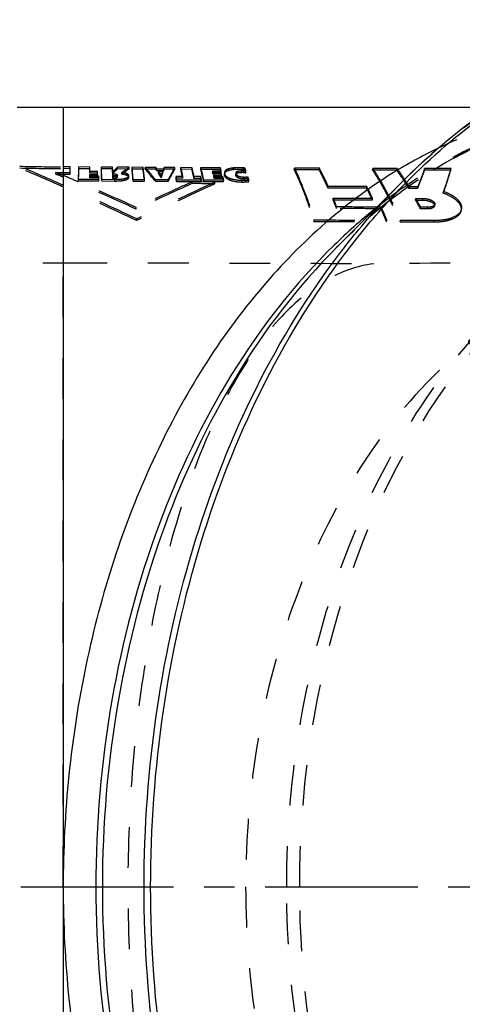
# Model space of a CAD drawing. Header units: millimetres. Extents: x 269 to 731, y 359 to 646.
# Tile 3 of 6: x 425 to 496, y 480 to 638. Entities that reach past the tile are written whole.
import ezdxf

# ---------------------------------------------------------------- set-up
doc = ezdxf.new("R2010")
doc.units = ezdxf.units.MM
doc.header["$LTSCALE"] = 65.185185
doc.linetypes.add('CENTER', pattern=[0.6, 0.375, -0.075, 0.075, -0.075])
doc.linetypes.add('HIDDEN', pattern=[0.2, 0.1, -0.1])
for name, color, linetype in [('ACHSE_S', 7, 'CONTINUOUS'), ('KOERPER', 7, 'CONTINUOUS'), ('KONST.EL_MIT_GEO', 7, 'CONTINUOUS')]:
    doc.layers.add(name, color=color, linetype=linetype)

msp = doc.modelspace()

# ---------------------------------------------------------------- linework, layer by layer
at = {"layer": 'ACHSE_S', "color": 2, "linetype": 'CENTER'}
msp.add_line((268.92, 499.1), (731.09, 499.1), dxfattribs=at)
at = {"layer": 'KOERPER', "color": 7, "linetype": 'Continuous'}
for p, q in [((424.74, 624.1), (500.9, 624.1)), ((475.93, 601.6), (486.48, 612.16)), ((432.14, 499.1), (432.14, 374.1))]:
    msp.add_line(p, q, dxfattribs=at)
at = {"layer": 'KOERPER', "color": 8, "linetype": 'HIDDEN'}
for p, q in [((415.82, 599.1), (432.68, 599.1)), ((432.14, 499.1), (432.14, 599.1))]:
    msp.add_line(p, q, dxfattribs=at)
for points, knots in [([(432.68, 599.1), (436.8, 599.1), (453.2, 599.1), (469.6, 599.1), (481.87, 598.98)], [0, 0, 0, 0, 0.251542, 1, 1, 1, 1]), ([(481.87, 598.98), (479.24, 598.66), (473.68, 596.62), (466.39, 590.33), (459.75, 581.02), (453.89, 568.84), (449.01, 554.05), (445.32, 537.07), (443.01, 518.51), (442.23, 499.1), (443.01, 479.69), (445.32, 461.13), (449.01, 444.15), (453.89, 429.36), (459.75, 417.18), (466.39, 407.87), (473.68, 401.58), (479.24, 399.54), (481.87, 399.22)], [0, 0, 0, 0, 0.034854, 0.075764, 0.125387, 0.184691, 0.253448, 0.330444, 0.413578, 0.5, 0.586422, 0.669556, 0.746552, 0.815309, 0.874613, 0.924236, 0.965146, 1, 1, 1, 1]), ([(520.21, 599.1), (517.21, 599.1), (504.43, 599.1), (491.65, 599.09), (481.87, 598.98)], [0, 0, 0, 0, 0.234681, 1, 1, 1, 1])]:
    msp.add_open_spline(points, degree=3, knots=knots, dxfattribs=at)
at = {"layer": 'KOERPER', "color": 7, "linetype": 'Continuous'}
msp.add_open_spline([(432.14, 499.1), (432.14, 487.09), (434.53, 463.49), (443.5, 435.64), (454.06, 416.04), (465.97, 399.54), (477.26, 389.37), (485.49, 384.34)], degree=3, knots=[0, 0, 0, 0, 0.273855, 0.536581, 0.661162, 0.780115, 1, 1, 1, 1], dxfattribs=at)
at = {"layer": 'KONST.EL_MIT_GEO', "color": 7, "linetype": 'Continuous'}
for p, q in [((432.14, 624.1), (432.14, 499.1)), ((486.88, 611.79), (487.05, 611.96))]:
    msp.add_line(p, q, dxfattribs=at)
at = {"layer": 'KONST.EL_MIT_GEO', "color": 8, "linetype": 'HIDDEN'}
for p, q in [((433.27, 614.5), (432.14, 614.51)), ((433.27, 614.22), (432.14, 614.23)), ((433.27, 614.22), (433.27, 614.5)), ((434.64, 614.22), (434.64, 614.49)), ((436.42, 614.48), (434.64, 614.49)), ((436.41, 614.2), (434.64, 614.22)), ((436.41, 614.2), (436.42, 614.48)), ((438.26, 614.19), (438.26, 614.47)), ((440.04, 614.46), (438.26, 614.47)), ((440.03, 614.18), (438.26, 614.19)), ((440.03, 614.18), (440.04, 614.46)), ((440.83, 614.18), (440.84, 614.45)), ((442.71, 614.16), (440.83, 614.18)), ((442.51, 614.44), (440.84, 614.45)), ((442.71, 614.44), (442.51, 614.44)), ((442.71, 614.16), (442.71, 614.44)), ((443.16, 614.16), (443.17, 614.44)), ((444.93, 614.15), (443.16, 614.16)), ((444.74, 614.43), (443.17, 614.44)), ((444.94, 614.43), (444.74, 614.43)), ((444.93, 614.15), (444.94, 614.43)), ((444.94, 614.39), (444.94, 614.43)), ((445.25, 614.15), (445.26, 614.43)), ((446.98, 614.14), (445.25, 614.15)), ((446.6, 614.42), (445.26, 614.43)), ((446.99, 614.42), (446.6, 614.42)), ((446.98, 614.14), (446.99, 614.42)), ((447.01, 614.39), (446.99, 614.42)), ((447.15, 613.86), (447.16, 614.14)), ((447.28, 614.14), (447.16, 614.14)), ((447.75, 614.14), (447.28, 614.14)), ((448.21, 614.13), (447.75, 614.14)), ((448.2, 613.86), (448.21, 614.13)), ((448.29, 614.13), (448.2, 613.86)), ((448.3, 614.41), (448.21, 614.13)), ((448.29, 614.13), (448.3, 614.41)), ((450, 614.12), (448.29, 614.13)), ((450.02, 614.4), (448.3, 614.41)), ((450, 614.12), (450.02, 614.4)), ((450.99, 614.12), (451, 614.39)), ((452.75, 614.11), (450.99, 614.12)), ((452.77, 614.38), (451, 614.39)), ((452.75, 614.11), (452.77, 614.38)), ((454.17, 614.1), (454.19, 614.38)), ((457.29, 614.09), (454.17, 614.1)), ((455.58, 614.37), (454.19, 614.38)), ((456.96, 614.36), (455.58, 614.37)), ((457.31, 614.36), (456.96, 614.36)), ((457.29, 614.09), (457.31, 614.36)), ((457.32, 614.31), (457.31, 614.36)), ((457.34, 614.25), (457.32, 614.31)), ((457.35, 614.2), (457.34, 614.25)), ((457.42, 613.98), (457.4, 614.04)), ((457.45, 613.87), (457.42, 613.98)), ((458.59, 613.89), (458.61, 614.17)), ((459.33, 614.06), (459.35, 614.33)), ((459.49, 614.07), (459.51, 614.35)), ((460.95, 614.07), (459.49, 614.07)), ((460.65, 614.35), (459.51, 614.35)), ((460.81, 614.34), (460.65, 614.35)), ((460.97, 614.34), (460.81, 614.34)), ((460.95, 614.07), (460.97, 614.34)), ((461.22, 614.04), (461.24, 614.31)), ((461.26, 614.26), (461.24, 614.31)), ((469.15, 614.03), (469.18, 614.31)), ((473.14, 614.02), (473.17, 614.3)), ((481.69, 614), (481.73, 614.27)), ((485.59, 613.99), (485.63, 614.26)), ((490, 613.98), (490.03, 614.26)), ((494.22, 613.98), (494.26, 614.25)), ((430.96, 613.35), (430.96, 613.62)), ((432.14, 613.61), (433.23, 613.61)), ((432.14, 613.34), (433.23, 613.33)), ((433.23, 613.33), (433.23, 613.61)), ((434.59, 612.28), (434.6, 612.55)), ((434.6, 612.55), (437.83, 612.53)), ((436.42, 613.77), (436.42, 613.93)), ((436.42, 613.49), (436.42, 613.77)), ((437.1, 613.76), (436.42, 613.77)), ((437.63, 613.48), (436.42, 613.49)), ((436.42, 612.75), (436.42, 613.31)), ((436.42, 613.31), (437.65, 613.3)), ((436.42, 613.02), (436.42, 613.31)), ((436.42, 613.04), (437.64, 613.03)), ((436.42, 612.75), (436.42, 613.04)), ((437.04, 613.02), (436.42, 613.02)), ((437.82, 612.74), (436.42, 612.75)), ((437.2, 613.02), (437.04, 613.02)), ((437.64, 613.76), (437.1, 613.76)), ((437.82, 613.01), (437.2, 613.02)), ((437.63, 613.48), (437.64, 613.76)), ((437.64, 613.03), (437.63, 613.48)), ((437.64, 613.66), (437.64, 613.76)), ((437.65, 613.3), (437.64, 613.66)), ((437.64, 613.03), (437.65, 613.3)), ((437.82, 612.74), (437.82, 613.01)), ((437.82, 612.26), (437.83, 612.53)), ((438.31, 612.25), (438.31, 612.52)), ((438.31, 612.52), (440.41, 612.51)), ((440.07, 613.45), (440.08, 613.72)), ((440.16, 613.81), (440.08, 613.72)), ((440.09, 613.13), (440.09, 613.4)), ((440.1, 613.35), (440.09, 613.4)), ((440.11, 612.66), (440.09, 613.13)), ((440.12, 612.93), (440.1, 613.35)), ((440.11, 612.66), (440.12, 612.93)), ((440.18, 612.66), (440.11, 612.66)), ((440.18, 612.93), (440.12, 612.93)), ((440.4, 612.24), (440.41, 612.51)), ((440.62, 613.07), (440.63, 613.34)), ((440.65, 612.71), (440.66, 612.99)), ((440.8, 612.89), (440.81, 613.16)), ((441.52, 613.33), (441.52, 613.61)), ((442.06, 612.4), (442.07, 612.67)), ((442.34, 613.14), (442.35, 613.41)), ((442.64, 612.84), (442.64, 613.11)), ((443.34, 612.22), (443.35, 612.49)), ((443.35, 612.49), (445.16, 612.48)), ((445.15, 612.21), (445.16, 612.48)), ((446.91, 612.2), (446.92, 612.47)), ((446.92, 612.47), (448.96, 612.46)), ((448.2, 613.86), (447.15, 613.86)), ((447.39, 613.48), (447.4, 613.75)), ((447.39, 613.48), (448.1, 613.47)), ((447.4, 613.75), (448.11, 613.75)), ((447.45, 613.67), (447.4, 613.75)), ((447.5, 613.59), (447.45, 613.67)), ((447.55, 613.51), (447.5, 613.59)), ((447.85, 612.75), (447.86, 613.03)), ((447.94, 613.27), (447.86, 613.03)), ((448.02, 613.51), (447.94, 613.27)), ((448.11, 613.75), (448.02, 613.51)), ((448.1, 613.47), (448.11, 613.75)), ((448.95, 612.19), (448.96, 612.46)), ((450.21, 612.69), (450.23, 612.96)), ((451.28, 612.68), (450.21, 612.69)), ((451.29, 612.95), (450.23, 612.96)), ((450.3, 612.18), (450.32, 612.45)), ((451.28, 612.68), (451.29, 612.95)), ((453.08, 612.67), (453.09, 612.94)), ((454.14, 612.67), (453.08, 612.67)), ((453.68, 612.94), (453.09, 612.94)), ((454.16, 612.94), (453.68, 612.94)), ((454.14, 612.67), (454.16, 612.94)), ((454.25, 612.16), (454.27, 612.43)), ((454.64, 612.15), (454.66, 612.43)), ((456.07, 613.6), (456.09, 613.88)), ((456.07, 613.6), (457.43, 613.6)), ((456.09, 613.88), (457.45, 613.87)), ((456.11, 613.79), (456.09, 613.88)), ((456.14, 613.34), (456.16, 613.61)), ((457.38, 613.33), (456.14, 613.34)), ((456.28, 613.61), (456.16, 613.61)), ((456.27, 612.88), (456.28, 613.16)), ((456.27, 612.88), (457.51, 612.88)), ((456.71, 613.61), (456.28, 613.61)), ((456.28, 613.16), (457.52, 613.15)), ((456.33, 612.63), (456.35, 612.9)), ((457.71, 612.62), (456.33, 612.63)), ((456.81, 612.9), (456.35, 612.9)), ((456.85, 613.61), (456.71, 613.61)), ((456.96, 612.9), (456.81, 612.9)), ((456.98, 613.61), (456.85, 613.61)), ((457.27, 612.9), (456.96, 612.9)), ((457.39, 613.61), (456.98, 613.61)), ((457.42, 612.9), (457.27, 612.9)), ((457.38, 613.33), (457.39, 613.61)), ((457.41, 613.56), (457.39, 613.61)), ((457.42, 613.51), (457.41, 613.56)), ((457.51, 612.9), (457.42, 612.9)), ((457.43, 613.6), (457.45, 613.87)), ((457.51, 612.88), (457.52, 613.15)), ((457.73, 612.9), (457.51, 612.9)), ((457.71, 612.62), (457.73, 612.9)), ((457.84, 612.14), (457.86, 612.41)), ((457.97, 613.59), (457.95, 613.32)), ((457.97, 613.12), (457.99, 613.39)), ((458.05, 613.57), (458.07, 613.85)), ((458.89, 612.38), (458.91, 612.65)), ((459.82, 613.54), (459.8, 613.26)), ((459.82, 613.11), (459.84, 613.39)), ((459.97, 613.5), (459.98, 613.77)), ((460.22, 612.71), (460.24, 612.98)), ((460.68, 613.63), (460.7, 613.9)), ((461.04, 613.61), (461.06, 613.89)), ((461.07, 612.56), (461.09, 612.84)), ((461.38, 613.56), (461.4, 613.84)), ((461.38, 612.58), (461.41, 612.85)), ((461.7, 612.62), (461.72, 612.89)), ((461.74, 612.84), (461.72, 612.89)), ((461.86, 612.14), (461.88, 612.41)), ((434.52, 612.12), (434.43, 612.16)), ((434.59, 612.28), (437.82, 612.26)), ((438.31, 612.25), (440.4, 612.24)), ((443.34, 612.22), (445.15, 612.21)), ((446.91, 612.2), (448.95, 612.19)), ((452.76, 611.82), (452.78, 612.09)), ((453.59, 612.09), (452.78, 612.09)), ((454, 612.09), (453.59, 612.09)), ((456.44, 612.07), (454, 612.09)), ((456.42, 611.8), (456.44, 612.07)), ((460.81, 612.08), (460.83, 612.36)), ((461.35, 612.1), (461.37, 612.37)), ((474.56, 611.1), (474.59, 611.37)), ((480.72, 611.08), (480.76, 611.35)), ((487.5, 611.06), (487.54, 611.33)), ((488.87, 611.06), (487.5, 611.06)), ((488.92, 611.33), (487.54, 611.33)), ((488.87, 611.06), (488.92, 611.33)), ((475.36, 609.23), (475.4, 609.49)), ((481.66, 609.21), (481.7, 609.47)), ((488.58, 609.19), (488.63, 609.45)), ((488.63, 609.45), (489.77, 609.45)), ((489.72, 609.19), (489.77, 609.45)), ((493.02, 610.29), (493.07, 610.56)), ((443.82, 607.74), (443.83, 608)), ((475.92, 607.82), (475.95, 608.08)), ((483.06, 608.06), (482.39, 608.06)), ((483.02, 607.8), (483.06, 608.06)), ((488.58, 609.19), (489.72, 609.19)), ((489.34, 607.78), (489.39, 608.04)), ((490.5, 607.78), (489.34, 607.78)), ((490.55, 608.04), (489.39, 608.04)), ((490.5, 607.78), (490.55, 608.04)), ((491.63, 608.25), (491.67, 608.51)), ((495.91, 607.5), (495.96, 607.76)), ((443.89, 605.91), (443.9, 606.17)), ((472.3, 605.75), (472.33, 606.01)), ((483.94, 605.71), (483.98, 605.97)), ((486.1, 605.7), (486.14, 605.96)), ((491.58, 605.69), (491.63, 605.95)), ((501.64, 591.14), (491.24, 580.75))]:
    msp.add_line(p, q, dxfattribs=at)
at = {"layer": 'KONST.EL_MIT_GEO', "color": 7, "linetype": 'Continuous'}
for centre, radius, start, end in [((524.37, 550.32), 74.49, 115.4765, 121.4544), ((526.17, 547.24), 78.06, 121.3988, 121.8039), ((538.59, 537.54), 90.14, 128.9382, 134.3632)]:
    msp.add_arc(centre, radius, start, end, dxfattribs=at)
at = {"layer": 'KONST.EL_MIT_GEO', "color": 8, "linetype": 'HIDDEN'}
for centre, radius, start, end in [((83.97, -175.71), 860.82, 66.14241, 66.64871), ((435.23, 1084.6), 470.1, 268.7743, 269.6239), ((84.73, -176.12), 860.64, 66.19281, 66.69902), ((435.23, 1085.45), 471.23, 268.7772, 269.6248), ((258.02, 621.16), 175.37, 357.5311, 357.8235), ((258.62, 620.88), 174.78, 357.5255, 357.8182), ((276.56, 617.14), 158.11, 358.2382, 358.9405), ((276.05, 617.41), 158.62, 358.244, 358.9457), ((309.63, 613.32), 126.79, 0.0782, 0.3998), ((310.62, 613.59), 125.8, 0.1541, 0.4059), ((321.27, 610.57), 117.06, 0.957, 1.9088), ((321.61, 610.31), 116.71, 0.9515, 1.9039), ((342.19, 608.44), 98.01, 2.9325, 3.3604), ((344.08, 608.81), 96.13, 3.1265, 3.3677), ((339.12, 608.54), 101.09, 2.9404, 3.127), ((655.81, 388.57), 311.63, 133.6187, 133.8118), ((656.71, 388.34), 312.61, 133.6733, 133.8444), ((642.76, 326.97), 350.22, 124.8338, 125.0719), ((641.35, 328.18), 348.21, 124.7829, 125.0221), ((356.23, 605.19), 87.39, 4.6123, 5.8907), ((355.99, 605.44), 87.64, 4.6173, 5.8952), ((361.67, 603.5), 83.93, 5.9528, 7.2878), ((371.57, 604.98), 73.98, 7.1716, 7.301), ((360.49, 603.64), 85.14, 5.9605, 7.1386), ((380.61, 557.58), 85.9, 39.4801, 41.1877), ((380.39, 557.74), 86.15, 39.443, 41.1487), ((390.29, 577.52), 67.49, 32.5821, 32.8611), ((390.01, 577.65), 67.81, 32.5515, 32.799), ((9.71, 852.66), 500.76, 331.3005, 331.5528), ((15.94, 848.98), 493.41, 331.3558, 331.6123), ((389.1, 600.83), 63.29, 10.7905, 12.1173), ((388.95, 601.07), 63.47, 10.7946, 12.1211), ((392.32, 599.64), 62.14, 12.1027, 13.4617), ((392.18, 599.88), 62.3, 12.1066, 13.4652), ((396.36, 599.08), 59.73, 12.6398, 14.5613), ((396.22, 599.32), 59.89, 12.6437, 14.5648), ((392.61, 594.56), 67.56, 16.3673, 16.7982), ((392.47, 594.79), 67.73, 16.5109, 16.6546), ((459.65, 611.03), 3.31, 104.2316, 108.3507), ((459.75, 610.63), 3.72, 103.0194, 104.2809), ((460.08, 608.39), 5.71, 95.8704, 97.4827), ((460.2, 606.39), 7.72, 82.4515, 84.4418), ((460.22, 606.67), 7.71, 82.4362, 84.4327), ((404.34, 593.73), 60.4, 19.1671, 19.6436), ((404.04, 593.9), 60.74, 19.1676, 19.5902), ((448.22, 587.91), 45.75, 34.2157, 35.1604), ((435.2, 1068.16), 454.56, 269.4663, 269.6148), ((435.2, 1068.98), 455.65, 269.4676, 269.6158), ((285.06, 263.31), 379.48, 66.82, 67.1954), ((263.44, 212.1), 434.82, 65.4911, 67.1712), ((301.75, 611.03), 136.08, 0.6321, 0.837), ((302.16, 610.77), 135.68, 0.6266, 0.8317), ((384.75, 573.27), 74.43, 32.0354, 32.6957), ((383.78, 572.97), 75.57, 32.0075, 32.4437), ((249.19, 681.61), 210.25, 340.8839, 341.0916), ((336.5, 592.54), 115.48, 9.79, 10.0462), ((336.25, 592.77), 115.76, 9.79, 10.0462), ((362.39, 591.92), 94.06, 12.4222, 12.74), ((362.19, 592.14), 94.29, 12.4222, 12.74), ((384.18, 593.93), 74.54, 15.0964, 15.3068), ((383.63, 594.05), 75.12, 15.0967, 15.2365), ((377.12, 592.31), 81.78, 14.3916, 14.5742), ((376.94, 592.53), 81.98, 14.3916, 14.5742), ((385.49, 592.89), 74.74, 15.5094, 15.8732), ((384.9, 593), 75.37, 15.5101, 15.7919), ((379.22, 591.24), 81.35, 14.8854, 15.2411), ((379.05, 591.46), 81.55, 14.8854, 15.2411), ((460.67, 609.69), 3.94, 84.6241, 89.7803), ((460.69, 609.97), 3.93, 84.6152, 89.7798), ((461.1, 615.8), 2.96, 269.757, 272.4353), ((461.07, 616.47), 3.64, 272.4656, 275.2166), ((460.88, 622.06), 9.7, 272.9098, 275.9255), ((393.61, 590.49), 71.6, 17.5981, 18.0034), ((393.27, 590.64), 71.98, 17.5985, 17.9581), ((445.75, 586.24), 48.74, 32.8525, 34.2111), ((443.86, 585.01), 50.99, 32.5948, 32.8607), ((441.68, 583.63), 53.57, 31.1415, 32.5851), ((247.6, 193.19), 457.26, 64.5761, 66.1975), ((248.31, 193.85), 456.12, 64.6092, 66.2328), ((258.53, 202.04), 446.25, 65.4654, 66.7714), ((888.67, -354.31), 1059.92, 114.28438, 114.81601), ((892.47, -360.62), 1067.48, 114.32425, 114.8526), ((983.57, -526.02), 1254, 114.85824, 115.49075), ((988.61, -534.42), 1263.98, 114.89934, 115.52745), ((460.86, 621.57), 9.49, 269.7409, 272.9754), ((460.88, 621.84), 9.48, 269.7405, 272.9805), ((460.86, 621.8), 9.71, 272.9048, 275.9161), ((426.86, 582.96), 60.77, 25.5905, 27.5685), ((426.76, 583.15), 60.92, 25.5921, 27.5699), ((534.53, 542.59), 83.66, 124.622, 128.9521), ((410.52, 582.68), 70.07, 21.0279, 22.2625), ((410.39, 582.88), 70.24, 21.0302, 22.2647), ((427.96, 575.85), 69.35, 27.662, 28.9833), ((414.03, 576.2), 75.89, 22.884, 24.6072), ((413.9, 576.38), 76.08, 22.8858, 24.6088), ((428.06, 575.66), 69.19, 27.662, 28.9833)]:
    msp.add_arc(centre, radius, start, end, dxfattribs=at)
at = {"layer": 'KONST.EL_MIT_GEO', "color": 7, "linetype": 'Continuous'}
for points, knots in [([(544.42, 638.1), (539.24, 638.1), (528.73, 636.95), (513.5, 631.83), (499.12, 623.53), (490.54, 616.21), (486.48, 612.16)], [0, 0, 0, 0, 0.23907, 0.482873, 0.735518, 1, 1, 1, 1]), ([(487.05, 611.96), (491.08, 616.06), (499.59, 623.43), (513.86, 631.8), (528.92, 636.94), (539.31, 638.1), (544.42, 638.1)], [0, 0, 0, 0, 0.266593, 0.51973, 0.76264, 1, 1, 1, 1]), ([(485.03, 613.58), (476.86, 608.51), (461.6, 594.61), (444.98, 567.23), (434.5, 534.55), (432.14, 511.05), (432.14, 499.1)], [0, 0, 0, 0, 0.220211, 0.463426, 0.726202, 1, 1, 1, 1]), ([(476.73, 601.01), (477.49, 602), (480.56, 605.87), (483.88, 609.55), (486.48, 612.16)], [0, 0, 0, 0, 0.254279, 1, 1, 1, 1]), ([(477.27, 600.59), (478.02, 601.59), (481.05, 605.47), (484.31, 609.17), (486.88, 611.79)], [0, 0, 0, 0, 0.254216, 1, 1, 1, 1]), ([(475.56, 601.98), (462.95, 589.68), (448.57, 565.07), (439.06, 528.91), (437.37, 509.11), (437.37, 499.1)], [0, 0, 0, 0, 0.471642, 0.732004, 1, 1, 1, 1]), ([(475.93, 601.6), (463.53, 589.2), (449.41, 564.67), (440.06, 528.69), (438.41, 509.04), (438.41, 499.1)], [0, 0, 0, 0, 0.47226, 0.732406, 1, 1, 1, 1]), ([(445.1, 499.1), (445.1, 508.6), (446.47, 527.45), (454.36, 562.7), (466.2, 587.31), (476.73, 601.01)], [0, 0, 0, 0, 0.263347, 0.521159, 1, 1, 1, 1]), ([(446.14, 499.1), (446.14, 508.54), (447.49, 527.27), (455.25, 562.35), (466.9, 586.87), (477.27, 600.59)], [0, 0, 0, 0, 0.263082, 0.520745, 1, 1, 1, 1]), ([(437.37, 499.1), (437.37, 489.09), (439.06, 469.29), (448.57, 433.13), (462.95, 408.52), (475.56, 396.22)], [0, 0, 0, 0, 0.267991, 0.528354, 1, 1, 1, 1]), ([(438.41, 499.1), (438.41, 489.17), (440.06, 469.51), (449.41, 433.53), (463.53, 409), (475.93, 396.6)], [0, 0, 0, 0, 0.26759, 0.527736, 1, 1, 1, 1]), ([(476.73, 397.19), (466.2, 410.89), (454.36, 435.5), (446.47, 470.75), (445.1, 489.6), (445.1, 499.1)], [0, 0, 0, 0, 0.478841, 0.736653, 1, 1, 1, 1]), ([(477.27, 397.61), (466.9, 411.33), (455.25, 435.85), (447.49, 470.93), (446.14, 489.66), (446.14, 499.1)], [0, 0, 0, 0, 0.479255, 0.736918, 1, 1, 1, 1])]:
    msp.add_open_spline(points, degree=3, knots=knots, dxfattribs=at)
at = {"layer": 'KONST.EL_MIT_GEO', "color": 8, "linetype": 'HIDDEN'}
for points, knots in [([(486.48, 612.16), (493.41, 619.08), (505.16, 627.96), (522.79, 635.02), (536.18, 637.67), (549.72, 637.68), (563.12, 635.06), (576.11, 629.88), (592.91, 619.48), (611.57, 600.35), (628.16, 570.81), (638.57, 536.27), (640.92, 511.62), (640.92, 499.1)], [0, 0, 0, 0, 0.117436, 0.172811, 0.226763, 0.280217, 0.334161, 0.38952, 0.447053, 0.570161, 0.705137, 0.849861, 1, 1, 1, 1]), ([(570.46, 608.7), (566.92, 611.5), (559.52, 616.45), (547.5, 621.73), (535.04, 624.56), (522.41, 624.88), (509.87, 622.65), (493.37, 616.29), (482.38, 608.05), (475.93, 601.6)], [0, 0, 0, 0, 0.129724, 0.254168, 0.37502, 0.494426, 0.614714, 0.738098, 1, 1, 1, 1]), ([(525.76, 624.1), (521.36, 624.1), (512.4, 623.11), (499.36, 618.71), (486.93, 611.51), (479.47, 605.15), (475.93, 601.6)], [0, 0, 0, 0, 0.235867, 0.478, 0.731564, 1, 1, 1, 1]), ([(525.76, 624.1), (519.05, 624.1), (505.21, 621.82), (492.79, 615.43), (487, 611.44)], [0, 0, 0, 0, 0.488378, 1, 1, 1, 1]), ([(520.53, 624.1), (515.73, 624.1), (505.99, 622.97), (496.77, 619.68), (492.33, 617.57)], [0, 0, 0, 0, 0.493755, 1, 1, 1, 1]), ([(458.61, 614.17), (458.55, 614.15), (458.35, 614.07), (458.16, 613.96), (458.07, 613.85)], [0, 0, 0, 0, 0.296561, 1, 1, 1, 1]), ([(459.33, 614.06), (459.26, 614.05), (459.01, 614.01), (458.77, 613.95), (458.59, 613.89)], [0, 0, 0, 0, 0.270421, 1, 1, 1, 1]), ([(469.15, 614.03), (469.44, 613.42), (470.64, 610.72), (471.62, 607.93), (472.3, 605.75)], [0, 0, 0, 0, 0.228751, 1, 1, 1, 1]), ([(469.18, 614.31), (469.47, 613.7), (470.67, 610.99), (471.66, 608.19), (472.33, 606.01)], [0, 0, 0, 0, 0.228756, 1, 1, 1, 1]), ([(474.56, 611.1), (474.45, 611.36), (474, 612.34), (473.52, 613.31), (473.14, 614.02)], [0, 0, 0, 0, 0.258412, 1, 1, 1, 1]), ([(474.59, 611.37), (474.48, 611.63), (474.03, 612.61), (473.54, 613.58), (473.17, 614.3)], [0, 0, 0, 0, 0.25841, 1, 1, 1, 1]), ([(481.69, 614), (482.09, 613.39), (483.73, 610.72), (485.13, 607.9), (486.1, 605.7)], [0, 0, 0, 0, 0.2318, 1, 1, 1, 1]), ([(481.73, 614.27), (482.12, 613.66), (483.77, 610.98), (485.17, 608.16), (486.14, 605.96)], [0, 0, 0, 0, 0.231793, 1, 1, 1, 1]), ([(487.5, 611.06), (487.34, 611.32), (486.73, 612.31), (486.09, 613.28), (485.59, 613.99)], [0, 0, 0, 0, 0.257062, 1, 1, 1, 1]), ([(490, 613.98), (489.91, 613.75), (489.56, 612.77), (489.18, 611.8), (488.87, 611.06)], [0, 0, 0, 0, 0.236346, 1, 1, 1, 1]), ([(490.03, 614.26), (489.95, 614.02), (489.6, 613.04), (489.22, 612.07), (488.92, 611.33)], [0, 0, 0, 0, 0.237475, 1, 1, 1, 1]), ([(493.02, 610.29), (493.14, 610.62), (493.57, 611.83), (493.97, 613.06), (494.22, 613.98)], [0, 0, 0, 0, 0.266729, 1, 1, 1, 1]), ([(493.07, 610.56), (493.19, 610.88), (493.62, 612.1), (494.01, 613.34), (494.26, 614.25)], [0, 0, 0, 0, 0.265234, 1, 1, 1, 1]), ([(440.09, 613.4), (440.23, 613.4), (440.41, 613.39), (440.59, 613.35), (440.63, 613.34)], [0, 0, 0, 0, 0.766896, 1, 1, 1, 1]), ([(440.09, 613.13), (440.14, 613.13), (440.32, 613.12), (440.5, 613.11), (440.62, 613.07)], [0, 0, 0, 0, 0.278628, 1, 1, 1, 1]), ([(440.66, 612.99), (440.63, 612.97), (440.47, 612.93), (440.31, 612.93), (440.18, 612.93)], [0, 0, 0, 0, 0.225344, 1, 1, 1, 1]), ([(440.65, 612.71), (440.62, 612.7), (440.47, 612.66), (440.31, 612.66), (440.18, 612.66)], [0, 0, 0, 0, 0.207774, 1, 1, 1, 1]), ([(440.4, 612.24), (440.55, 612.24), (441.11, 612.25), (441.67, 612.29), (442.06, 612.4)], [0, 0, 0, 0, 0.277406, 1, 1, 1, 1]), ([(440.41, 612.51), (440.55, 612.51), (441.11, 612.52), (441.67, 612.56), (442.07, 612.67)], [0, 0, 0, 0, 0.260151, 1, 1, 1, 1]), ([(440.62, 613.07), (440.65, 613.06), (440.73, 613.03), (440.8, 612.95), (440.8, 612.89)], [0, 0, 0, 0, 0.324139, 1, 1, 1, 1]), ([(440.63, 613.34), (440.66, 613.33), (440.74, 613.3), (440.81, 613.22), (440.81, 613.16)], [0, 0, 0, 0, 0.346095, 1, 1, 1, 1]), ([(440.8, 612.89), (440.8, 612.87), (440.8, 612.79), (440.71, 612.74), (440.65, 612.71)], [0, 0, 0, 0, 0.185905, 1, 1, 1, 1]), ([(442.34, 613.14), (442.29, 613.16), (442.02, 613.26), (441.74, 613.3), (441.52, 613.33)], [0, 0, 0, 0, 0.207069, 1, 1, 1, 1]), ([(442.06, 612.4), (442.13, 612.42), (442.35, 612.48), (442.65, 612.67), (442.64, 612.84)], [0, 0, 0, 0, 0.296453, 1, 1, 1, 1]), ([(442.07, 612.67), (442.15, 612.69), (442.38, 612.76), (442.66, 612.95), (442.64, 613.11)], [0, 0, 0, 0, 0.346093, 1, 1, 1, 1]), ([(442.64, 612.84), (442.63, 612.87), (442.59, 613.01), (442.44, 613.09), (442.34, 613.14)], [0, 0, 0, 0, 0.210307, 1, 1, 1, 1]), ([(442.64, 613.11), (442.64, 613.14), (442.6, 613.28), (442.45, 613.36), (442.35, 613.41)], [0, 0, 0, 0, 0.193762, 1, 1, 1, 1]), ([(457.97, 613.12), (457.99, 613.04), (458.18, 612.68), (458.59, 612.49), (458.89, 612.38)], [0, 0, 0, 0, 0.182807, 1, 1, 1, 1]), ([(457.99, 613.39), (458.01, 613.32), (458.2, 612.95), (458.6, 612.77), (458.91, 612.65)], [0, 0, 0, 0, 0.184591, 1, 1, 1, 1]), ([(458.59, 613.89), (458.53, 613.87), (458.34, 613.8), (458.14, 613.69), (458.05, 613.57)], [0, 0, 0, 0, 0.29485, 1, 1, 1, 1]), ([(458.89, 612.38), (459.04, 612.33), (459.66, 612.14), (460.32, 612.09), (460.81, 612.08)], [0, 0, 0, 0, 0.235079, 1, 1, 1, 1]), ([(458.91, 612.65), (459.06, 612.6), (459.68, 612.42), (460.34, 612.36), (460.83, 612.36)], [0, 0, 0, 0, 0.233881, 1, 1, 1, 1]), ([(459.8, 613.26), (459.8, 613.33), (459.86, 613.43), (459.94, 613.48), (459.97, 613.5)], [0, 0, 0, 0, 0.700803, 1, 1, 1, 1]), ([(459.82, 613.54), (459.82, 613.56), (459.84, 613.66), (459.92, 613.73), (459.98, 613.77)], [0, 0, 0, 0, 0.219691, 1, 1, 1, 1]), ([(459.82, 613.49), (459.82, 613.49), (459.82, 613.51), (459.82, 613.53), (459.82, 613.54)], [0, 0, 0, 0, 0.501367, 1, 1, 1, 1]), ([(460.22, 612.71), (460.17, 612.73), (459.99, 612.82), (459.86, 612.99), (459.82, 613.11)], [0, 0, 0, 0, 0.311039, 1, 1, 1, 1]), ([(460.24, 612.98), (460.18, 613.01), (460.01, 613.1), (459.88, 613.26), (459.84, 613.39)], [0, 0, 0, 0, 0.324354, 1, 1, 1, 1]), ([(459.97, 613.5), (460, 613.52), (460.23, 613.62), (460.48, 613.63), (460.68, 613.63)], [0, 0, 0, 0, 0.183879, 1, 1, 1, 1]), ([(459.98, 613.77), (460.03, 613.8), (460.26, 613.89), (460.51, 613.9), (460.7, 613.9)], [0, 0, 0, 0, 0.201275, 1, 1, 1, 1]), ([(461.07, 612.56), (461, 612.56), (460.71, 612.57), (460.42, 612.62), (460.22, 612.71)], [0, 0, 0, 0, 0.262248, 1, 1, 1, 1]), ([(460.77, 612.85), (460.73, 612.86), (460.54, 612.88), (460.36, 612.93), (460.24, 612.98)], [0, 0, 0, 0, 0.26758, 1, 1, 1, 1]), ([(470.02, 499.1), (470.02, 513.76), (473.83, 542.17), (488.32, 574.22), (505.03, 593.89), (519.04, 604.66), (534.39, 611.37), (545.2, 612.9), (550.49, 612.9)], [0, 0, 0, 0, 0.287048, 0.553568, 0.675502, 0.789331, 0.896544, 1, 1, 1, 1]), ([(489.77, 609.45), (490, 609.45), (490.46, 609.4), (491.08, 609.2), (491.53, 608.93), (491.69, 608.63), (491.67, 608.51)], [0, 0, 0, 0, 0.307871, 0.605024, 0.840838, 1, 1, 1, 1]), ([(495.91, 607.5), (495.96, 607.75), (495.86, 608.35), (495.22, 609.11), (494.25, 609.78), (493.46, 610.13), (493.02, 610.29)], [0, 0, 0, 0, 0.177665, 0.397588, 0.675132, 1, 1, 1, 1]), ([(495.96, 607.76), (496.01, 608.01), (495.91, 608.61), (495.28, 609.37), (494.3, 610.05), (493.51, 610.4), (493.07, 610.56)], [0, 0, 0, 0, 0.177306, 0.397033, 0.674428, 1, 1, 1, 1]), ([(483.02, 607.8), (482.43, 607.8), (480.07, 607.81), (477.7, 607.82), (475.92, 607.82)], [0, 0, 0, 0, 0.248871, 1, 1, 1, 1]), ([(489.72, 609.19), (489.97, 609.19), (490.45, 609.12), (491.12, 608.93), (491.67, 608.52), (491.63, 608.25)], [0, 0, 0, 0, 0.322966, 0.632887, 1, 1, 1, 1]), ([(491.63, 608.25), (491.6, 608.09), (491.17, 607.8), (490.76, 607.78), (490.5, 607.78)], [0, 0, 0, 0, 0.387017, 1, 1, 1, 1]), ([(491.67, 608.51), (491.64, 608.35), (491.22, 608.06), (490.8, 608.04), (490.55, 608.04)], [0, 0, 0, 0, 0.390119, 1, 1, 1, 1]), ([(491.63, 605.95), (492.16, 605.95), (493.17, 606.02), (494.72, 606.38), (495.84, 607.13), (495.96, 607.76)], [0, 0, 0, 0, 0.325533, 0.607828, 1, 1, 1, 1]), ([(491.58, 605.69), (492.11, 605.69), (493.12, 605.77), (494.67, 606.12), (495.79, 606.87), (495.91, 607.5)], [0, 0, 0, 0, 0.32517, 0.606903, 1, 1, 1, 1]), ([(472.3, 605.75), (473.28, 605.75), (477.16, 605.73), (481.04, 605.72), (483.94, 605.71)], [0, 0, 0, 0, 0.25169, 1, 1, 1, 1]), ([(472.33, 606.01), (473.31, 606), (477.19, 605.99), (481.08, 605.97), (483.98, 605.97)], [0, 0, 0, 0, 0.251453, 1, 1, 1, 1]), ([(467.95, 499.1), (467.95, 508.02), (469.43, 525.67), (477.82, 557.98), (490.5, 580.01), (501.64, 591.14)], [0, 0, 0, 0, 0.26759, 0.527736, 1, 1, 1, 1]), ([(502.47, 589.91), (501.48, 589.27), (497.5, 586.52), (493.83, 583.33), (491.24, 580.75)], [0, 0, 0, 0, 0.244301, 1, 1, 1, 1]), ([(491.24, 580.75), (481.37, 570.87), (470.12, 551.33), (462.67, 522.67), (461.36, 507.01), (461.36, 499.1)], [0, 0, 0, 0, 0.472264, 0.732408, 1, 1, 1, 1]), ([(461.36, 499.1), (461.36, 491.19), (462.67, 475.53), (470.12, 446.87), (481.37, 427.33), (491.24, 417.45)], [0, 0, 0, 0, 0.267592, 0.527736, 1, 1, 1, 1]), ([(501.64, 407.06), (490.5, 418.19), (477.82, 440.22), (469.43, 472.53), (467.95, 490.18), (467.95, 499.1)], [0, 0, 0, 0, 0.472264, 0.73241, 1, 1, 1, 1]), ([(550.49, 385.3), (545.2, 385.3), (534.39, 386.83), (519.04, 393.54), (505.03, 404.31), (488.32, 423.98), (473.83, 456.03), (470.02, 484.44), (470.02, 499.1)], [0, 0, 0, 0, 0.103456, 0.210669, 0.324498, 0.446432, 0.712952, 1, 1, 1, 1]), ([(475.93, 396.6), (482.2, 390.32), (492.86, 382.27), (508.84, 375.87), (520.99, 373.47), (533.26, 373.46), (545.41, 375.84), (557.18, 380.54), (572.42, 389.96), (589.34, 407.3), (604.38, 434.08), (613.82, 465.4), (615.94, 487.75), (615.94, 499.1)], [0, 0, 0, 0, 0.117436, 0.172811, 0.226763, 0.280217, 0.334161, 0.38952, 0.447052, 0.570161, 0.705137, 0.84986, 1, 1, 1, 1]), ([(640.92, 499.1), (640.92, 486.58), (638.57, 461.93), (628.16, 427.39), (611.57, 397.85), (592.91, 378.72), (576.11, 368.32), (563.12, 363.14), (549.72, 360.52), (536.18, 360.53), (522.79, 363.18), (505.16, 370.24), (493.41, 379.12), (486.48, 386.04)], [0, 0, 0, 0, 0.150139, 0.294863, 0.429839, 0.552947, 0.61048, 0.665839, 0.719783, 0.773237, 0.827189, 0.882564, 1, 1, 1, 1])]:
    msp.add_open_spline(points, degree=3, knots=knots, dxfattribs=at)
for points in [[(459.35, 614.33), (459.2, 614.31), (459.06, 614.29), (458.92, 614.25)], [(459.51, 614.35), (459.46, 614.34), (459.4, 614.34), (459.35, 614.33)], [(473.14, 614.02), (471.81, 614.02), (470.48, 614.03), (469.15, 614.03)], [(473.17, 614.3), (471.84, 614.3), (470.51, 614.3), (469.18, 614.31)], [(485.59, 613.99), (484.29, 613.99), (482.99, 613.99), (481.69, 614)], [(485.63, 614.26), (484.33, 614.27), (483.03, 614.27), (481.73, 614.27)], [(494.22, 613.98), (492.81, 613.98), (491.4, 613.98), (490, 613.98)], [(494.26, 614.25), (492.85, 614.25), (491.44, 614.25), (490.03, 614.26)], [(432.14, 613.13), (431.75, 613.29), (431.35, 613.46), (430.96, 613.62)], [(432.14, 612.85), (431.75, 613.02), (431.35, 613.18), (430.96, 613.35)], [(440.18, 612.66), (440.18, 612.75), (440.18, 612.84), (440.18, 612.93)], [(440.79, 613.07), (440.76, 613.03), (440.71, 613), (440.66, 612.99)], [(440.81, 613.16), (440.81, 613.13), (440.8, 613.1), (440.79, 613.07)], [(442.03, 613.51), (441.86, 613.56), (441.69, 613.58), (441.52, 613.61)], [(442.35, 613.41), (442.24, 613.46), (442.14, 613.49), (442.03, 613.51)], [(450.32, 612.45), (451.63, 612.44), (452.95, 612.43), (454.27, 612.43)], [(454.66, 612.43), (455.73, 612.42), (456.79, 612.41), (457.86, 612.41)], [(457.95, 613.32), (457.94, 613.25), (457.95, 613.18), (457.97, 613.12)], [(458.05, 613.57), (457.99, 613.5), (457.95, 613.41), (457.95, 613.32)], [(457.97, 613.59), (457.96, 613.52), (457.97, 613.45), (457.99, 613.39)], [(458.07, 613.85), (458.01, 613.78), (457.97, 613.68), (457.97, 613.59)], [(459.82, 613.11), (459.81, 613.16), (459.8, 613.21), (459.8, 613.26)], [(459.84, 613.39), (459.83, 613.42), (459.82, 613.45), (459.82, 613.49)], [(461.09, 612.84), (460.99, 612.84), (460.88, 612.84), (460.77, 612.85)], [(461.04, 613.61), (461.15, 613.6), (461.27, 613.58), (461.38, 613.56)], [(461.06, 613.89), (461.17, 613.87), (461.29, 613.86), (461.4, 613.84)], [(461.38, 612.58), (461.28, 612.57), (461.18, 612.56), (461.07, 612.56)], [(461.7, 612.62), (461.6, 612.6), (461.49, 612.59), (461.38, 612.58)], [(461.72, 612.89), (461.62, 612.87), (461.51, 612.86), (461.41, 612.85)], [(450.3, 612.18), (451.62, 612.17), (452.94, 612.16), (454.26, 612.16)], [(456.42, 611.8), (455.2, 611.81), (453.98, 611.82), (452.76, 611.82)], [(454.64, 612.15), (455.71, 612.15), (456.78, 612.14), (457.84, 612.14)], [(480.72, 611.08), (478.67, 611.09), (476.61, 611.09), (474.56, 611.1)], [(480.76, 611.35), (478.7, 611.36), (476.65, 611.36), (474.59, 611.37)], [(475.36, 609.23), (477.46, 609.22), (479.56, 609.21), (481.66, 609.21)], [(475.4, 609.49), (477.5, 609.48), (479.6, 609.48), (481.7, 609.47)], [(482.39, 608.06), (480.24, 608.07), (478.1, 608.08), (475.95, 608.08)], [(486.1, 605.7), (487.93, 605.7), (489.75, 605.69), (491.58, 605.69)], [(486.14, 605.96), (487.97, 605.95), (489.8, 605.95), (491.63, 605.95)]]:
    msp.add_open_spline(points, degree=3, dxfattribs=at)

doc.saveas('drawing.dxf')
